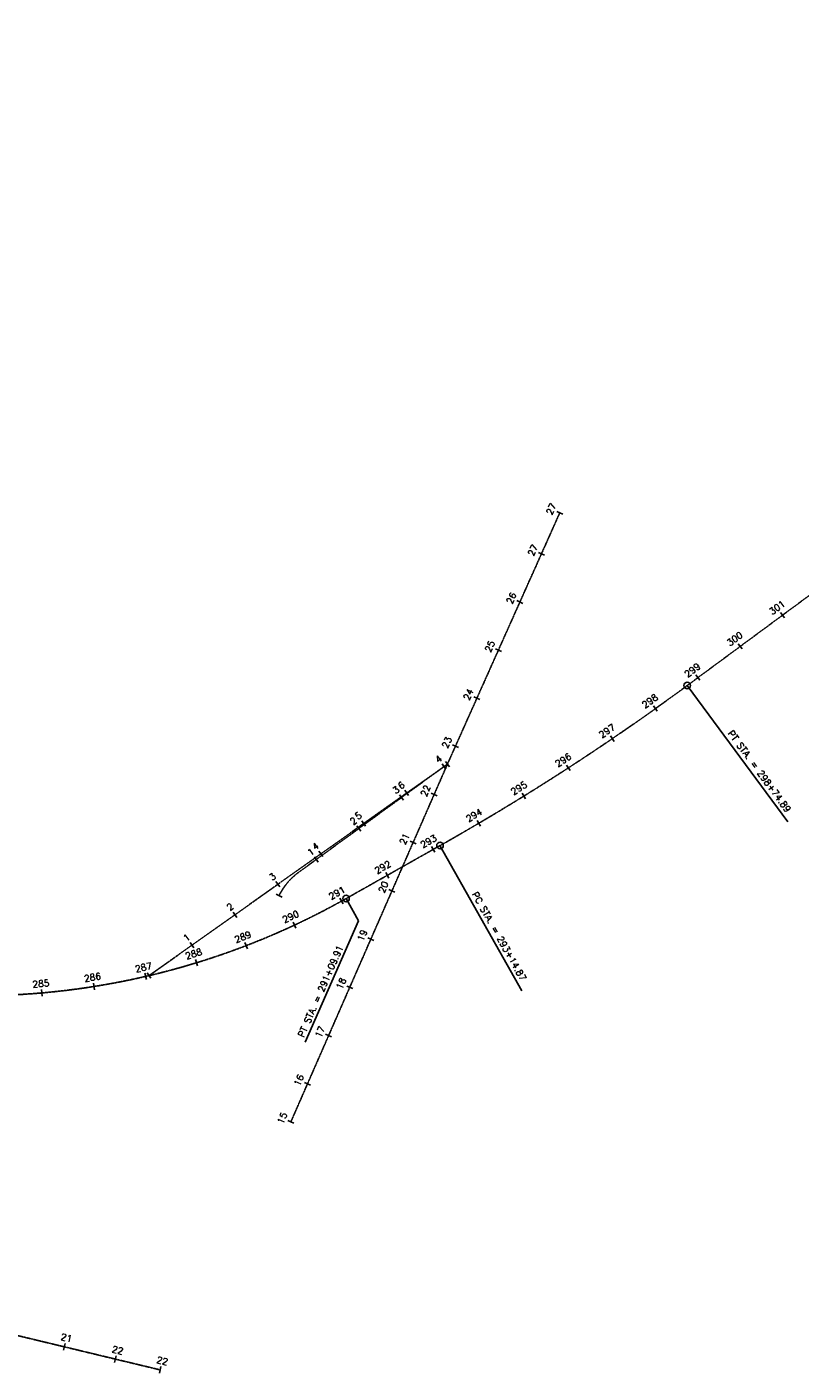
# Model space of a CAD drawing. Extents: x 1490373 to 1515280, y 652083 to 656452.
# Tile 3 of 4: x 1512326 to 1513795, y 652083 to 654640. Entities that reach past the tile are written whole.
import ezdxf
from ezdxf.enums import TextEntityAlignment as Align

# ---------------------------------------------------------------- set-up
doc = ezdxf.new("R2010")
doc.units = 0
doc.header["$MEASUREMENT"] = 0
doc.linetypes.add('E', pattern=[1, 0.75, -0.05, 0.15, -0.05])
for name, color, linetype in [('CENTERLINE', 180, 'E'), ('CL-TICK', 4, 'Continuous'), ('Existing Centerlines', 160, 'Continuous'), ('Proposed Centerline', 1, 'Continuous')]:
    doc.layers.add(name, color=color, linetype=linetype)
doc.styles.get("Standard").update_dxf_attribs({"font": 'simplex.shx'})

# ---------------------------------------------------------------- blocks, each defined once
blk = doc.blocks.new('_CIR')
blk.add_circle((0, 1), 1)
blk = doc.blocks.new('*U345')
at = {"layer": 'CENTERLINE', "color": 180, "linetype": 'E', "lineweight": -3}
for p, q in [((1513580.5, 653389.3), (1515275.9, 654640)), ((1512932.1, 652984.5), (1513110.6, 653085.2))]:
    blk.add_line(p, q, dxfattribs=at)
for centre, radius, start, end in [((1510859.4, 657077.9), 4583.7, 299.4156, 306.4159), ((1512228.6, 654232.3), 1432.4, 271.2322, 299.4156)]:
    blk.add_arc(centre, radius, start, end, dxfattribs=at)
blk = doc.blocks.new('*U348')
at = {"layer": 'CENTERLINE', "color": 180, "linetype": 'E', "lineweight": -3}
for p, q in [((1510356.2, 652629.4), (1511278.4, 652402.3)), ((1511278.4, 652402.3), (1512578.9, 652089.5))]:
    blk.add_line(p, q, dxfattribs=at)
blk = doc.blocks.new('*U350')
at = {"layer": 'CENTERLINE', "color": 180, "linetype": 'E', "lineweight": -3}
blk.add_line((1512557.8, 652838.2), (1513124.8, 653240), dxfattribs=at)
blk = doc.blocks.new('*U351')
at = {"layer": 'CENTERLINE', "color": 180, "linetype": 'E', "lineweight": -3}
for p, q in [((1513124.8, 653240), (1513338.2, 653717.2)), ((1512827.3, 652560.6), (1513124.8, 653240))]:
    blk.add_line(p, q, dxfattribs=at)

msp = doc.modelspace()

# ---------------------------------------------------------------- linework, layer by layer
at = {"layer": 'CL-TICK', "color": 4, "linetype": 'Continuous', "lineweight": -3}
for p, q in [((1512395.3, 652127.2), (1512398.2, 652139.4)), ((1512492.5, 652103.8), (1512495.4, 652116)), ((1512577.4, 652083.4), (1512580.3, 652095.6))]:
    msp.add_line(p, q, dxfattribs=at)
at = {"layer": 'Existing Centerlines', "linetype": 'Continuous', "lineweight": -3}
for p, q in [((1513343.8, 653714.6), (1513332.4, 653719.7)), ((1513308.9, 653636.5), (1513297.5, 653641.6)), ((1513268.1, 653545.2), (1513256.7, 653550.4)), ((1513765.3, 653518), (1513757.9, 653528)), ((1513227.3, 653454), (1513215.8, 653459.1)), ((1513684.8, 653458.6), (1513677.4, 653468.7)), ((1513604.4, 653399.2), (1513597, 653409.3)), ((1513771.7, 653130.1), (1513580.5, 653389.3)), ((1513186.4, 653362.7), (1513175, 653367.8)), ((1513523.5, 653340.3), (1513516.2, 653350.5)), ((1513441.3, 653283.1), (1513434.3, 653293.4)), ((1513145.6, 653271.4), (1513134.2, 653276.5)), ((1513128.4, 653235), (1513121.1, 653245.2)), ((1513357.9, 653227.7), (1513351.1, 653238.1)), ((1513051, 653180.1), (1513043.7, 653190.3)), ((1513105.2, 653179.9), (1513093.8, 653185)), ((1513273.3, 653174.1), (1513266.7, 653184.7)), ((1512969.4, 653122.3), (1512962.1, 653132.5)), ((1513187.6, 653122.3), (1513181.2, 653133.1)), ((1513065.1, 653088.3), (1513053.7, 653093.4)), ((1512887.8, 653064.5), (1512880.6, 653074.7)), ((1513100.7, 653072.5), (1513094.6, 653083.4)), ((1513266, 652809.6), (1513110.6, 653085.2)), ((1512806.2, 653006.6), (1512799, 653016.8)), ((1513013.6, 653023.4), (1513007.5, 653034.3)), ((1513025, 652996.7), (1513013.6, 653001.7)), ((1512926.5, 652974.3), (1512920.4, 652985.2)), ((1512724.6, 652948.8), (1512717.4, 652959)), ((1512837, 652928.6), (1512831.7, 652940)), ((1512984.9, 652905.1), (1512973.5, 652910.1)), ((1512643, 652891), (1512635.8, 652901.2)), ((1512744.6, 652889.4), (1512740.1, 652901.1)), ((1512649.7, 652856.7), (1512646, 652868.6)), ((1512552.7, 652830.6), (1512549.9, 652842.8)), ((1512561.4, 652833.2), (1512554.2, 652843.4)), ((1512354.5, 652799.2), (1512353.4, 652811.6)), ((1512454.1, 652811.4), (1512452.2, 652823.8)), ((1512944.8, 652813.5), (1512933.4, 652818.5)), ((1512904.7, 652721.9), (1512893.3, 652726.9)), ((1512864.6, 652630.3), (1512853.2, 652635.3)), ((1512833, 652558.1), (1512821.6, 652563.1))]:
    msp.add_line(p, q, dxfattribs=at)
at = {"layer": 'Existing Centerlines', "flags": 128}
for points in [[(1512932.1, 652984.5), (1512955.8, 652942.5)], [(1512854.7, 652711.6), (1512955.8, 652942.5)]]:
    msp.add_lwpolyline(points, dxfattribs=at)
at = {"layer": 'Proposed Centerline', "linetype": 'Continuous', "lineweight": -3}
for p, q in [((1513128.4, 653235), (1513121.1, 653245.1)), ((1513121.9, 653230.3), (1513114.6, 653240.4)), ((1513041.1, 653171.5), (1513033.7, 653181.6)), ((1512960.2, 653112.7), (1512952.8, 653122.8)), ((1512879.3, 653053.9), (1512872, 653064)), ((1512810.5, 652987.3), (1512799.3, 652992.8))]:
    msp.add_line(p, q, dxfattribs=at)
at = {"layer": 'Proposed Centerline', "linetype": 'E', "lineweight": -3}
msp.add_line((1512842.5, 653034.8), (1513124.8, 653240), dxfattribs=at)
msp.add_arc((1512914, 652936.5), 121.6, 126.0251, 153.8547, dxfattribs=at)

# ---------------------------------------------------------------- block references
at = {"layer": 'Existing Centerlines', "linetype": 'E', "lineweight": -3}
for name in ['*U345', '*U351', '*U350', '*U348']:
    msp.add_blockref(name, (0, 0), dxfattribs=at)
at = {"layer": 'Existing Centerlines', "linetype": 'Continuous', "lineweight": -3, "xscale": 6.249999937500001, "yscale": 6.249999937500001, "zscale": 6.249999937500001}
for p, rotation in [((1513584.2, 653384.3), 36.41585002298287), ((1513114.4, 653080.2), 36.41585002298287), ((1512935.2, 652979.1), 29.41555555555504)]:
    msp.add_blockref('_CIR', p, dxfattribs=dict(at, rotation=rotation))

# ---------------------------------------------------------------- texts
at = {"layer": 'CL-TICK', "color": 4, "linetype": 'Continuous', "lineweight": -3, "char_height": 12.5, "attachment_point": 2, "rotation": 346.4763}
for s, insert in [('21', (1512402.4, 652156.6)), ('22', (1512499.6, 652133.2)), ('22', (1512584.5, 652112.8))]:
    msp.add_mtext(s, dxfattribs=dict(at, insert=insert))
at = {"layer": 'Existing Centerlines'}
for s, rotation, p in [('PT STA. = 298+74.89', 306.4159, (1513717.6, 653226.2)), ('PC STA. = 293+14.87', 299.4156, (1513223.1, 652912.8))]:
    msp.add_text(s, height=12.5, rotation=rotation, dxfattribs=at).set_placement(p, align=Align.MIDDLE_CENTER)
for s, rotation, p in [('2', 35.3273, (1512711, 652960.9)), ('PT STA. = 291+09.91', 66.3556, (1512851.7, 652720))]:
    msp.add_text(s, height=12.5, rotation=rotation, dxfattribs=at).set_placement(p)
at = {"layer": 'Existing Centerlines', "linetype": 'Continuous', "lineweight": -3, "char_height": 12.5, "attachment_point": 2}
for s, insert, rotation in [('27', (1513316.2, 653727), 65.9045), ('27', (1513281.3, 653648.9), 65.9045), ('26', (1513240.5, 653557.6), 65.9045), ('301', (1513747.4, 653542.3), 36.4159), ('25', (1513199.7, 653466.3), 65.9045), ('300', (1513666.9, 653482.9), 36.4159), ('299', (1513586.4, 653423.6), 36.4159), ('24', (1513158.8, 653375), 65.9045), ('298', (1513505.9, 653364.9), 35.4797), ('297', (1513424.3, 653308.1), 34.2297), ('23', (1513118, 653283.7), 65.9045), ('296', (1513341.4, 653253), 32.9797), ('6', (1513033.5, 653204.8), 35.3273), ('22', (1513077.6, 653192.1), 66.3556), ('295', (1513257.4, 653199.8), 31.7297), ('5', (1512951.9, 653146.9), 35.3273), ('294', (1513172.2, 653148.4), 30.4797), ('4', (1512870.3, 653089.1), 35.3273), ('21', (1513037.5, 653100.5), 66.3556), ('293', (1513085.9, 653098.8), 29.4156), ('292', (1512998.8, 653049.7), 29.4156), ('3', (1512788.7, 653031.3), 35.3273), ('20', (1512997.4, 653008.9), 66.3556), ('291', (1512911.8, 653000.7), 29.0191), ('290', (1512824.2, 652956), 25.0191), ('1', (1512625.5, 652915.6), 35.3273), ('289', (1512733.8, 652917.6), 21.0192), ('19', (1512957.2, 652917.3), 66.3556), ('288', (1512640.8, 652885.6), 17.0192), ('287', (1512545.9, 652860.1), 13.0192), ('286', (1512449.4, 652841.3), 9.0192), ('285', (1512351.8, 652829.3), 5.0192), ('18', (1512917.1, 652825.6), 66.3556), ('17', (1512877, 652734), 66.3556), ('16', (1512836.9, 652642.4), 66.3556), ('15', (1512805.3, 652570.3), 66.3556)]:
    msp.add_mtext(s, dxfattribs=dict(at, insert=insert, rotation=rotation))
at = {"layer": 'Proposed Centerline', "linetype": 'Continuous', "lineweight": -3, "char_height": 12.5, "attachment_point": 2, "rotation": 36.0251}
for s, insert in [('4', (1513104.2, 653254.7)), ('3', (1513023.3, 653195.9)), ('2', (1512942.4, 653137.1)), ('1', (1512861.5, 653078.3))]:
    msp.add_mtext(s, dxfattribs=dict(at, insert=insert))

doc.saveas('drawing.dxf')
